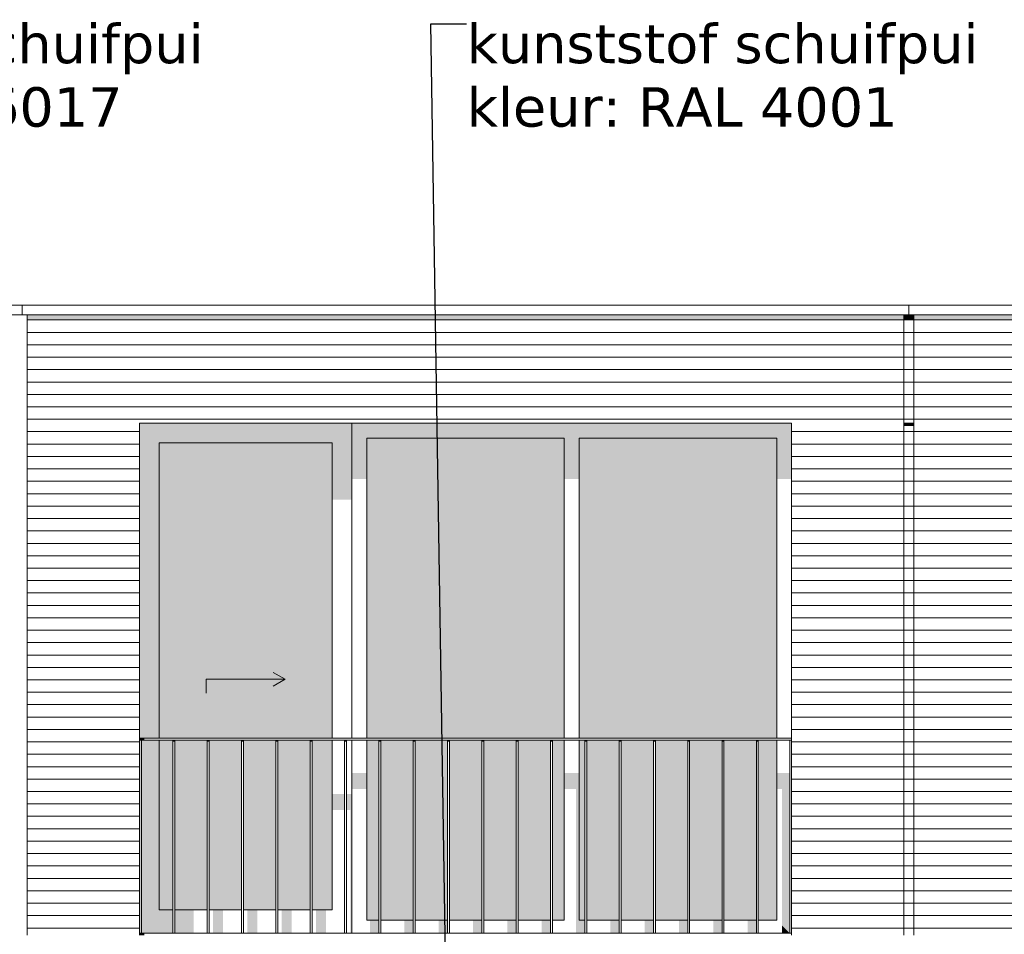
# Model space of a CAD drawing. Header units: millimetres. Extents: x -25778 to 297771, y -21930 to 17454.
# Tile 22 of 109: x 109925 to 114921, y -13625 to -8981. Entities that reach past the tile are written whole.
import ezdxf

# ---------------------------------------------------------------- set-up
doc = ezdxf.new("R2010")
doc.units = ezdxf.units.MM
doc.header["$MEASUREMENT"] = 0
for name, color, linetype in [('34 Balustrades', 7, 'Continuous'), ('34 Balustrades 2D arcering', 7, 'Continuous'), ('New_21 Buitenwanden', 7, 'Continuous'), ('New_21 Buitenwanden 2D arcering', 7, 'Continuous'), ('New_21 Buitenwanden Afdek-arcering', 7, 'Continuous'), ('New_21 Buitenwanden Deuren', 7, 'Continuous'), ('New_21 Buitenwanden Ramen', 7, 'Continuous'), ('New_47 Dakafwerking', 7, 'Continuous'), ('Tekst_dim 1_ 100 .DO', 7, 'Continuous')]:
    doc.layers.add(name, color=color, linetype=linetype)
doc.styles.add('GENERATED_STYLE_1', font='verdana.ttf')
doc.dimstyles.new('GENERATED_STYLE__2', dxfattribs={"dimtxt": 0.18, "dimasz": 182.4, "dimexe": 0.18, "dimexo": 0.0625, "dimgap": 0, "dimtad": 0, "dimtih": 1, "dimtoh": 1, "dimdec": 4, "dimzin": 0, "dimdsep": 46, "dimcen": 0.09, "dimadec": 0, "dimazin": 0, "dimtfac": 1, "dimtdec": 4, "dimtmove": 0, "dimatfit": 3, "dimldrblk": 'ARROWHEAD_11', "dimfxl": 1, "dimtolj": 1, "dimtzin": 0, "dimarcsym": 0})
pattern_1 = [(360, (118937.04, -19829.75), (0, 63), [])]

# ---------------------------------------------------------------- blocks, each defined once
blk = doc.blocks.new('Section Element_352_2', base_point=(118937, -19829.7))
at = {"layer": 'New_21 Buitenwanden 2D arcering', "linetype": 'Continuous', "lineweight": 0, "true_color": 0x1e2122}
blk.add_hatch(color=250, dxfattribs=at).paths.add_polyline_path([(109962, -10508), (110532, -10508), (110532, -10479.7), (109962, -10479.7)])
at = {"layer": 'New_21 Buitenwanden Afdek-arcering', "linetype": 'Continuous', "lineweight": 0, "true_color": 0x000000}
h = blk.add_hatch(dxfattribs=at)
h.set_pattern_fill('920_Lijnen_horz__63_0002', color=18, style=0, pattern_type=2)
h.set_pattern_definition([(360, (118937.04, -19829.75), (0, 63), [])])
h.paths.add_polyline_path([(109962, -13629.7), (110532, -13629.7), (110532, -10479.7), (109962, -10479.7)])
at = {"layer": 'New_21 Buitenwanden', "color": 7, "linetype": 'Continuous', "lineweight": 0}
for p, q in [((109962, -10479.7), (109962, -13629.7)), ((110532, -13629.7), (110532, -11029.7))]:
    blk.add_line(p, q, dxfattribs=at)
blk = doc.blocks.new('Section Element_355_2', base_point=(118937, -19829.7))
at = {"layer": 'New_21 Buitenwanden 2D arcering', "linetype": 'Continuous', "lineweight": 0, "true_color": 0x1e2122}
blk.add_hatch(color=250, dxfattribs=at).paths.add_polyline_path([(114462, -10508), (115032, -10508), (115032, -10479.7), (114462, -10479.7)])
at = {"layer": 'New_21 Buitenwanden Afdek-arcering', "linetype": 'Continuous', "lineweight": 0, "true_color": 0x000000}
h = blk.add_hatch(dxfattribs=at)
h.set_pattern_fill('920_Lijnen_horz__63_0002', color=18, style=0, pattern_type=2)
h.set_pattern_definition(pattern_1)
h.paths.add_polyline_path([(114462, -13629.7), (115032, -13629.7), (115032, -10479.7), (114462, -10479.7)])
at = {"layer": 'New_21 Buitenwanden', "color": 7, "linetype": 'Continuous', "lineweight": 0}
for p, q in [((114462, -10479.7), (114462, -13629.7)), ((115032, -13629.7), (115032, -11029.7))]:
    blk.add_line(p, q, dxfattribs=at)
blk = doc.blocks.new('Section Element_361_2', base_point=(118937, -19829.7))
at = {"layer": 'New_47 Dakafwerking', "color": 9, "linetype": 'Continuous', "lineweight": 0}
for p, q in [((109937, -10429.7), (105437, -10429.7)), ((105437, -10479.7), (105437, -10429.7)), ((109937, -10479.7), (105437, -10479.7))]:
    blk.add_line(p, q, dxfattribs=at)
blk = doc.blocks.new('Section Element_362_2', base_point=(118937, -19829.7))
at = {"layer": 'New_47 Dakafwerking', "color": 9, "linetype": 'Continuous', "lineweight": 0}
for p, q in [((114437, -10429.7), (109937, -10429.7)), ((109937, -10479.7), (109937, -10429.7)), ((114437, -10479.7), (109937, -10479.7))]:
    blk.add_line(p, q, dxfattribs=at)
blk = doc.blocks.new('Section Element_364_2', base_point=(118937, -19829.7))
at = {"layer": 'New_47 Dakafwerking', "color": 9, "linetype": 'Continuous', "lineweight": 0}
for p, q in [((119082, -10429.7), (114437, -10429.7)), ((114437, -10479.7), (114437, -10429.7)), ((119082, -10479.7), (119082, -10429.7)), ((119082, -10479.7), (114437, -10479.7))]:
    blk.add_line(p, q, dxfattribs=at)
blk = doc.blocks.new('Section Element_375_2', base_point=(118937, -19829.7))
at = {"layer": 'New_21 Buitenwanden 2D arcering', "linetype": 'Continuous', "lineweight": 0, "true_color": 0x1e2122}
blk.add_hatch(color=250, dxfattribs=at).paths.add_polyline_path([(114412, -11043.9), (114462, -11043.9), (114462, -11029.7), (114412, -11029.7)])
at = {"layer": 'New_21 Buitenwanden Afdek-arcering', "linetype": 'Continuous', "lineweight": 0, "true_color": 0x000000}
h = blk.add_hatch(dxfattribs=at)
h.set_pattern_fill('920_Lijnen_horz__63_0002', color=18, style=0, pattern_type=2)
h.set_pattern_definition([(2e-12, (118937.04, -19829.75), (0, 63), [])])
h.paths.add_polyline_path([(114462, -11029.7), (114412, -11029.7), (114412, -13629.7), (114462, -13629.7)])
blk = doc.blocks.new('Section Element_379_2', base_point=(118937, -19829.7))
at = {"layer": 'New_21 Buitenwanden 2D arcering', "linetype": 'Continuous', "lineweight": 0, "true_color": 0x1e2122}
blk.add_hatch(color=250, dxfattribs=at).paths.add_polyline_path([(114412, -10508), (114462, -10508), (114462, -10479.7), (114412, -10479.7)])
at = {"layer": 'New_21 Buitenwanden Afdek-arcering', "linetype": 'Continuous', "lineweight": 0, "true_color": 0x000000}
h = blk.add_hatch(dxfattribs=at)
h.set_pattern_fill('920_Lijnen_horz__63_0002', color=18, style=0, pattern_type=2)
h.set_pattern_definition(pattern_1)
h.paths.add_polyline_path([(114412, -10479.7), (114412, -11029.7), (114462, -11029.7), (114462, -10479.7)])
at = {"layer": 'New_21 Buitenwanden', "color": 7, "linetype": 'Continuous', "lineweight": 0}
blk.add_line((114462, -11029.7), (114412, -11029.7), dxfattribs=at)
blk = doc.blocks.new('Section Element_396_2', base_point=(118937, -19829.7))
at = {"layer": 'New_21 Buitenwanden 2D arcering', "linetype": 'Continuous', "lineweight": 0, "true_color": 0x1e2122}
blk.add_hatch(color=250, dxfattribs=at).paths.add_polyline_path([(113842, -10508), (114412, -10508), (114412, -10479.7), (113842, -10479.7)])
at = {"layer": 'New_21 Buitenwanden Afdek-arcering', "linetype": 'Continuous', "lineweight": 0, "true_color": 0x000000}
h = blk.add_hatch(dxfattribs=at)
h.set_pattern_fill('920_Lijnen_horz__63_0002', color=18, style=0, pattern_type=2)
h.set_pattern_definition([(1e-13, (118937.04, -19829.75), (0, 63), [])])
h.paths.add_polyline_path([(113842, -13629.7), (114412, -13629.7), (114412, -10479.7), (113842, -10479.7)])
at = {"layer": 'New_21 Buitenwanden', "color": 7, "linetype": 'Continuous', "lineweight": 0}
for p, q in [((114412, -13629.7), (114412, -10479.7)), ((113842, -13629.7), (113842, -11029.7))]:
    blk.add_line(p, q, dxfattribs=at)
blk = doc.blocks.new('Section Element_397_2', base_point=(118937, -19829.7))
at = {"layer": 'New_21 Buitenwanden 2D arcering', "linetype": 'Continuous', "lineweight": 0, "true_color": 0x1e2122}
blk.add_hatch(color=250, dxfattribs=at).paths.add_polyline_path([(110532, -10508), (113842, -10508), (113842, -10479.7), (110532, -10479.7)])
at = {"layer": 'New_21 Buitenwanden Afdek-arcering', "linetype": 'Continuous', "lineweight": 0, "true_color": 0x000000}
h = blk.add_hatch(dxfattribs=at)
h.set_pattern_fill('920_Lijnen_horz__63_0002', color=18, style=0, pattern_type=2)
h.set_pattern_definition([(0, (118937.04, -19829.75), (0, 63), [])])
h.paths.add_polyline_path([(110532, -11029.7), (113842, -11029.7), (113842, -10479.7), (110532, -10479.7)])
at = {"layer": 'New_21 Buitenwanden', "color": 7, "linetype": 'Continuous', "lineweight": 0}
blk.add_line((113842, -11029.7), (110532, -11029.7), dxfattribs=at)
blk = doc.blocks.new('Section Element_429_2', base_point=(118937, -19829.7))
at = {"layer": '34 Balustrades 2D arcering', "linetype": 'Continuous', "lineweight": 0, "true_color": 0x1e2122}
blk.add_hatch(color=250, dxfattribs=at).paths.add_polyline_path([(110532, -12629.7), (110532, -12639.7), (110557, -12639.7), (110557, -12629.7)])
at = {"layer": '34 Balustrades', "color": 9, "linetype": 'Continuous', "lineweight": 0}
for p, q in [((110532, -12629.7), (113842, -12629.7)), ((110542, -12639.7), (113832, -12639.7))]:
    blk.add_line(p, q, dxfattribs=at)
blk = doc.blocks.new('Section Element_430_2', base_point=(118937, -19829.7))
at = {"layer": '34 Balustrades 2D arcering', "linetype": 'Continuous', "lineweight": 0, "true_color": 0x1e2122}
blk.add_hatch(color=250, dxfattribs=at).paths.add_polyline_path([(110532, -13629.7), (110557, -13629.7), (110557, -13619.7), (110532, -13619.7)])
at = {"layer": '34 Balustrades', "color": 9, "linetype": 'Continuous', "lineweight": 0}
blk.add_line((110542, -13619.7), (113832, -13619.7), dxfattribs=at)
blk = doc.blocks.new('Section Element_431_2', base_point=(118937, -19829.7))
at = {"layer": 'New_21 Buitenwanden 2D arcering', "linetype": 'Continuous', "lineweight": 0, "true_color": 0x1e2122}
for points in [[(111610, -11029.7), (110532, -11029.7), (110532, -11129.7), (110632, -11129.7), (111510, -11129.7), (111610, -11129.7)], [(110532, -11129.7), (110532, -12629.7), (110632, -12629.7), (110632, -11129.7)], [(111510, -11129.7), (110632, -11129.7), (110632, -12629.7), (110827, -12629.7), (110827, -11446.9), (111510, -11446.9)], [(111510, -11418.7), (111610, -11418.7), (111610, -11129.7), (111510, -11129.7)], [(110542, -13499.7), (110632, -13499.7), (110632, -12639.7), (110542, -12639.7)], [(110701.2, -12639.7), (110632, -12639.7), (110632, -13499.7), (110701.2, -13499.7)], [(110711.2, -13499.7), (110827, -13499.7), (110827, -13021.6), (110875.5, -13021.6), (110875.5, -12940.9), (110827, -12940.9), (110827, -12639.7), (110711.2, -12639.7)], [(111049.7, -12940.9), (110885.5, -12940.9), (110885.5, -13021.6), (110926.2, -13021.6), (110926.2, -13499.7), (110976.2, -13499.7), (110976.2, -13021.6), (111049.7, -13021.6)], [(111059.7, -13021.6), (111100.5, -13021.6), (111100.5, -13499.7), (111150.5, -13499.7), (111150.5, -13021.6), (111223.9, -13021.6), (111223.9, -12940.9), (111059.7, -12940.9)], [(111233.9, -13021.6), (111274.7, -13021.6), (111274.7, -13499.7), (111324.7, -13499.7), (111324.7, -13021.6), (111398.1, -13021.6), (111398.1, -12940.9), (111233.9, -12940.9)], [(111408.1, -13021.6), (111448.9, -13021.6), (111448.9, -13499.7), (111498.9, -13499.7), (111498.9, -13021.6), (111510, -13021.6), (111510, -12940.9), (111408.1, -12940.9)], [(111572.3, -12912.6), (111510, -12912.6), (111510, -12993.3), (111572.3, -12993.3)], [(111582.3, -12993.3), (111603.1, -12993.3), (111603.1, -13499.7), (111610, -13499.7), (111610, -12912.6), (111582.3, -12912.6)], [(110632, -13499.7), (110542, -13499.7), (110542, -13619.7), (110701.2, -13619.7), (110701.2, -13499.7)], [(110807, -13499.7), (110711.2, -13499.7), (110711.2, -13619.7), (110807, -13619.7)], [(110956.2, -13499.7), (110906.2, -13499.7), (110906.2, -13619.7), (110956.2, -13619.7)], [(111130.5, -13499.7), (111080.5, -13499.7), (111080.5, -13619.7), (111130.5, -13619.7)], [(111304.7, -13499.7), (111254.7, -13499.7), (111254.7, -13619.7), (111304.7, -13619.7)], [(111478.9, -13499.7), (111428.9, -13499.7), (111428.9, -13619.7), (111478.9, -13619.7)], [(111603.1, -13499.7), (111603.1, -13619.7), (111610, -13619.7), (111610, -13499.7)]]:
    blk.add_hatch(color=250, dxfattribs=at).paths.add_polyline_path(points)
at = {"layer": 'New_21 Buitenwanden Afdek-arcering', "linetype": 'Continuous', "lineweight": 0, "true_color": 0x99a3a6}
for points in [[(111510, -11129.7), (110632, -11129.7), (110632, -12629.7), (111510, -12629.7)], [(110701.2, -12639.7), (110632, -12639.7), (110632, -13499.7), (110701.2, -13499.7)], [(110711.2, -13499.7), (110875.5, -13499.7), (110875.5, -12639.7), (110711.2, -12639.7)], [(110885.5, -12639.7), (110885.5, -13499.7), (111049.7, -13499.7), (111049.7, -12639.7)], [(111059.7, -12639.7), (111059.7, -13499.7), (111223.9, -13499.7), (111223.9, -12639.7)], [(111233.9, -13499.7), (111398.1, -13499.7), (111398.1, -12639.7), (111233.9, -12639.7)], [(111408.1, -12639.7), (111408.1, -13499.7), (111510, -13499.7), (111510, -12639.7)]]:
    blk.add_hatch(color=253, dxfattribs=at).paths.add_polyline_path(points)
at = {"layer": 'New_21 Buitenwanden Deuren', "color": 7, "linetype": 'Continuous', "lineweight": 0}
for p, q in [((110632, -11129.7), (110632, -12629.7)), ((111510, -11129.7), (110632, -11129.7)), ((111510, -12629.7), (111510, -11129.7)), ((110871, -12329.7), (111271, -12329.7)), ((110871, -12329.7), (110871, -12399.7)), ((111271, -12329.7), (111210.4, -12294.7)), ((111271, -12329.7), (111210.4, -12364.7)), ((110632, -12639.7), (110632, -13499.7)), ((111510, -13499.7), (111510, -12639.7)), ((110632, -13499.7), (110701.2, -13499.7)), ((110711.2, -13499.7), (110875.5, -13499.7)), ((110885.5, -13499.7), (111049.7, -13499.7)), ((111059.7, -13499.7), (111223.9, -13499.7)), ((111233.9, -13499.7), (111398.1, -13499.7)), ((111408.1, -13499.7), (111510, -13499.7))]:
    blk.add_line(p, q, dxfattribs=at)
blk = doc.blocks.new('Section Element_432_2', base_point=(118937, -19829.7))
at = {"layer": 'New_21 Buitenwanden 2D arcering', "linetype": 'Continuous', "lineweight": 0, "true_color": 0x1e2122}
for points in [[(113842, -11029.7), (111610, -11029.7), (111686, -11105.7), (112688, -11105.7), (112764, -11105.7), (113766, -11105.7)], [(111610, -11029.7), (111610, -11312.6), (111686, -11312.6), (111686, -11105.7)], [(113766, -11312.6), (113842, -11312.6), (113842, -11029.7), (113766, -11105.7)], [(111686, -11105.7), (111686, -12629.7), (111721, -12629.7), (111721, -11362.1), (112688, -11362.1), (112688, -11105.7)], [(112764, -11105.7), (112688, -11105.7), (112688, -11312.6), (112764, -11312.6)], [(112764, -12629.7), (112799, -12629.7), (112799, -11362.1), (113766, -11362.1), (113766, -11105.7), (112764, -11105.7)], [(111686, -12639.7), (111686, -13553.7), (111721, -13553.7), (111721, -12936.7), (111737.3, -12936.7), (111737.3, -13553.7), (111746.5, -13553.7), (111746.5, -12856), (111721, -12856), (111721, -12639.7)], [(112764, -12639.7), (112764, -13553.7), (112791.8, -13553.7), (112791.8, -12639.7)], [(111610, -12806.5), (111610, -12887.2), (111686, -12887.2), (111686, -12806.5)], [(112764, -12806.5), (112688, -12806.5), (112688, -12887.2), (112747.6, -12887.2), (112747.6, -13553.7), (112764, -13553.7)], [(113766, -12887.2), (113792.8, -12887.2), (113792.8, -13580.5), (113832, -13619.7), (113832, -12806.5), (113766, -12806.5)], [(111756.5, -13553.7), (111787.3, -13553.7), (111787.3, -12936.7), (111911.5, -12936.7), (111911.5, -13553.7), (111920.7, -13553.7), (111920.7, -12856), (111756.5, -12856)], [(111930.7, -13553.7), (111961.5, -13553.7), (111961.5, -12936.7), (112085.7, -12936.7), (112085.7, -13553.7), (112094.9, -13553.7), (112094.9, -12856), (111930.7, -12856)], [(112104.9, -13553.7), (112135.7, -13553.7), (112135.7, -12936.7), (112259.9, -12936.7), (112259.9, -13553.7), (112269.1, -13553.7), (112269.1, -12856), (112104.9, -12856)], [(112279.1, -13553.7), (112309.9, -13553.7), (112309.9, -12936.7), (112434.1, -12936.7), (112434.1, -13553.7), (112443.4, -13553.7), (112443.4, -12856), (112279.1, -12856)], [(112453.4, -13553.7), (112484.1, -13553.7), (112484.1, -12936.7), (112608.4, -12936.7), (112608.4, -13553.7), (112617.6, -13553.7), (112617.6, -12856), (112453.4, -12856)], [(112627.6, -13553.7), (112658.4, -13553.7), (112658.4, -12936.7), (112688, -12936.7), (112688, -12856), (112627.6, -12856)], [(112801.8, -13553.7), (112832.6, -13553.7), (112832.6, -12936.7), (112956.8, -12936.7), (112956.8, -13553.7), (112966, -13553.7), (112966, -12856), (112801.8, -12856)], [(112976, -13553.7), (113006.8, -13553.7), (113006.8, -12936.7), (113131, -12936.7), (113131, -13553.7), (113140.2, -13553.7), (113140.2, -12856), (112976, -12856)], [(113150.2, -13553.7), (113181, -13553.7), (113181, -12936.7), (113305.2, -12936.7), (113305.2, -13553.7), (113314.4, -13553.7), (113314.4, -12856), (113150.2, -12856)], [(113324.4, -13553.7), (113355.2, -13553.7), (113355.2, -12936.7), (113479.4, -12936.7), (113479.4, -13553.7), (113488.6, -13553.7), (113488.6, -12856), (113324.4, -12856)], [(113498.6, -13553.7), (113529.4, -13553.7), (113529.4, -12936.7), (113653.6, -12936.7), (113653.6, -13553.7), (113662.8, -13553.7), (113662.8, -12856), (113498.6, -12856)], [(113672.8, -13553.7), (113703.6, -13553.7), (113703.6, -12936.7), (113766, -12936.7), (113766, -12856), (113672.8, -12856)], [(111746.5, -13553.7), (111702.3, -13553.7), (111702.3, -13619.7), (111746.5, -13619.7)], [(111920.7, -13553.7), (111876.5, -13553.7), (111876.5, -13619.7), (111920.7, -13619.7)], [(112094.9, -13553.7), (112050.7, -13553.7), (112050.7, -13619.7), (112094.9, -13619.7)], [(112269.1, -13553.7), (112224.9, -13553.7), (112224.9, -13619.7), (112269.1, -13619.7)], [(112443.4, -13553.7), (112399.1, -13553.7), (112399.1, -13619.7), (112443.4, -13619.7)], [(112617.6, -13553.7), (112573.4, -13553.7), (112573.4, -13619.7), (112617.6, -13619.7)], [(112791.8, -13553.7), (112747.6, -13553.7), (112747.6, -13619.7), (112791.8, -13619.7)], [(112966, -13553.7), (112921.8, -13553.7), (112921.8, -13619.7), (112966, -13619.7)], [(113140.2, -13553.7), (113096, -13553.7), (113096, -13619.7), (113140.2, -13619.7)], [(113314.4, -13553.7), (113270.2, -13553.7), (113270.2, -13619.7), (113314.4, -13619.7)], [(113488.6, -13553.7), (113444.4, -13553.7), (113444.4, -13619.7), (113488.6, -13619.7)], [(113662.8, -13553.7), (113618.6, -13553.7), (113618.6, -13619.7), (113662.8, -13619.7)], [(113832, -13619.7), (113792.8, -13580.5), (113792.8, -13619.7)]]:
    blk.add_hatch(color=250, dxfattribs=at).paths.add_polyline_path(points)
at = {"layer": 'New_21 Buitenwanden Afdek-arcering', "linetype": 'Continuous', "lineweight": 0, "true_color": 0x99a3a6}
for points in [[(111686, -11105.7), (111686, -12629.7), (112688, -12629.7), (112688, -11105.7)], [(112764, -12629.7), (113766, -12629.7), (113766, -11105.7), (112764, -11105.7)], [(111686, -12639.7), (111686, -13553.7), (111746.5, -13553.7), (111746.5, -12639.7)], [(111756.5, -12639.7), (111756.5, -13553.7), (111920.7, -13553.7), (111920.7, -12639.7)], [(111930.7, -12639.7), (111930.7, -13553.7), (112094.9, -13553.7), (112094.9, -12639.7)], [(112104.9, -13553.7), (112269.1, -13553.7), (112269.1, -12639.7), (112104.9, -12639.7)], [(112279.1, -12639.7), (112279.1, -13553.7), (112443.4, -13553.7), (112443.4, -12639.7)], [(112617.6, -12639.7), (112453.4, -12639.7), (112453.4, -13553.7), (112617.6, -13553.7)], [(112627.6, -12639.7), (112627.6, -13553.7), (112688, -13553.7), (112688, -12639.7)], [(112764, -12639.7), (112764, -13553.7), (112791.8, -13553.7), (112791.8, -12639.7)], [(112966, -12639.7), (112801.8, -12639.7), (112801.8, -13553.7), (112966, -13553.7)], [(112976, -13553.7), (113140.2, -13553.7), (113140.2, -12639.7), (112976, -12639.7)], [(113150.2, -12639.7), (113150.2, -13553.7), (113314.4, -13553.7), (113314.4, -12639.7)], [(113324.4, -12639.7), (113324.4, -13553.7), (113488.6, -13553.7), (113488.6, -12639.7)], [(113498.6, -13553.7), (113662.8, -13553.7), (113662.8, -12639.7), (113498.6, -12639.7)], [(113672.8, -12639.7), (113672.8, -13553.7), (113766, -13553.7), (113766, -12639.7)]]:
    blk.add_hatch(color=253, dxfattribs=at).paths.add_polyline_path(points)
at = {"layer": 'New_21 Buitenwanden Ramen', "color": 7, "linetype": 'Continuous', "lineweight": 0}
for p, q in [((111610, -12629.7), (111610, -11029.7)), ((111686, -11105.7), (111686, -12629.7)), ((112688, -11105.7), (111686, -11105.7)), ((112688, -12629.7), (112688, -11105.7)), ((112764, -11105.7), (112764, -12629.7)), ((113766, -11105.7), (112764, -11105.7)), ((113766, -12629.7), (113766, -11105.7)), ((111610, -13619.7), (111610, -12639.7)), ((111686, -12639.7), (111686, -13553.7)), ((112688, -13553.7), (112688, -12639.7)), ((112764, -12639.7), (112764, -13553.7)), ((113766, -13553.7), (113766, -12639.7)), ((111686, -13553.7), (111746.5, -13553.7)), ((111756.5, -13553.7), (111920.7, -13553.7)), ((111930.7, -13553.7), (112094.9, -13553.7)), ((112104.9, -13553.7), (112269.1, -13553.7)), ((112279.1, -13553.7), (112443.4, -13553.7)), ((112453.4, -13553.7), (112617.6, -13553.7)), ((112627.6, -13553.7), (112688, -13553.7)), ((112764, -13553.7), (112791.8, -13553.7)), ((112801.8, -13553.7), (112966, -13553.7)), ((112976, -13553.7), (113140.2, -13553.7)), ((113150.2, -13553.7), (113314.4, -13553.7)), ((113324.4, -13553.7), (113488.6, -13553.7)), ((113498.6, -13553.7), (113662.8, -13553.7)), ((113672.8, -13553.7), (113766, -13553.7))]:
    blk.add_line(p, q, dxfattribs=at)
blk = doc.blocks.new('Section Element_527_2', base_point=(118937, -19829.7))
at = {"layer": '34 Balustrades 2D arcering', "linetype": 'Continuous', "lineweight": 0, "true_color": 0x1e2122}
blk.add_hatch(color=250, dxfattribs=at).paths.add_polyline_path([(110701.2, -12639.7), (110701.2, -12646.8), (110711.2, -12646.8), (110711.2, -12639.7)])
at = {"layer": '34 Balustrades', "color": 9, "linetype": 'Continuous', "lineweight": 0}
for p, q in [((110701.2, -13619.7), (110701.2, -12639.7)), ((110711.2, -13619.7), (110711.2, -12639.7))]:
    blk.add_line(p, q, dxfattribs=at)
blk = doc.blocks.new('Section Element_528_2', base_point=(118937, -19829.7))
at = {"layer": '34 Balustrades 2D arcering', "linetype": 'Continuous', "lineweight": 0, "true_color": 0x1e2122}
blk.add_hatch(color=250, dxfattribs=at).paths.add_polyline_path([(110885.5, -12639.7), (110875.5, -12639.7), (110875.5, -12646.8), (110885.5, -12646.8)])
at = {"layer": '34 Balustrades', "color": 9, "linetype": 'Continuous', "lineweight": 0}
for p, q in [((110875.5, -13619.7), (110875.5, -12639.7)), ((110885.5, -13619.7), (110885.5, -12639.7))]:
    blk.add_line(p, q, dxfattribs=at)
blk = doc.blocks.new('Section Element_529_2', base_point=(118937, -19829.7))
at = {"layer": '34 Balustrades 2D arcering', "linetype": 'Continuous', "lineweight": 0, "true_color": 0x1e2122}
blk.add_hatch(color=250, dxfattribs=at).paths.add_polyline_path([(111059.7, -12639.7), (111049.7, -12639.7), (111049.7, -12646.8), (111059.7, -12646.8)])
at = {"layer": '34 Balustrades', "color": 9, "linetype": 'Continuous', "lineweight": 0}
for p, q in [((111049.7, -13619.7), (111049.7, -12639.7)), ((111059.7, -13619.7), (111059.7, -12639.7))]:
    blk.add_line(p, q, dxfattribs=at)
blk = doc.blocks.new('Section Element_530_2', base_point=(118937, -19829.7))
at = {"layer": '34 Balustrades 2D arcering', "linetype": 'Continuous', "lineweight": 0, "true_color": 0x1e2122}
blk.add_hatch(color=250, dxfattribs=at).paths.add_polyline_path([(111233.9, -12639.7), (111223.9, -12639.7), (111223.9, -12646.8), (111233.9, -12646.8)])
at = {"layer": '34 Balustrades', "color": 9, "linetype": 'Continuous', "lineweight": 0}
for p, q in [((111223.9, -13619.7), (111223.9, -12639.7)), ((111233.9, -13619.7), (111233.9, -12639.7))]:
    blk.add_line(p, q, dxfattribs=at)
blk = doc.blocks.new('Section Element_531_2', base_point=(118937, -19829.7))
at = {"layer": '34 Balustrades 2D arcering', "linetype": 'Continuous', "lineweight": 0, "true_color": 0x1e2122}
blk.add_hatch(color=250, dxfattribs=at).paths.add_polyline_path([(111398.1, -12639.7), (111398.1, -12646.8), (111408.1, -12646.8), (111408.1, -12639.7)])
at = {"layer": '34 Balustrades', "color": 9, "linetype": 'Continuous', "lineweight": 0}
for p, q in [((111398.1, -13619.7), (111398.1, -12639.7)), ((111408.1, -13619.7), (111408.1, -12639.7))]:
    blk.add_line(p, q, dxfattribs=at)
blk = doc.blocks.new('Section Element_532_2', base_point=(118937, -19829.7))
at = {"layer": '34 Balustrades 2D arcering', "linetype": 'Continuous', "lineweight": 0, "true_color": 0x1e2122}
blk.add_hatch(color=250, dxfattribs=at).paths.add_polyline_path([(111572.3, -12639.7), (111572.3, -12646.8), (111582.3, -12646.8), (111582.3, -12639.7)])
at = {"layer": '34 Balustrades', "color": 9, "linetype": 'Continuous', "lineweight": 0}
for p, q in [((111572.3, -13619.7), (111572.3, -12639.7)), ((111582.3, -13619.7), (111582.3, -12639.7))]:
    blk.add_line(p, q, dxfattribs=at)
blk = doc.blocks.new('Section Element_533_2', base_point=(118937, -19829.7))
at = {"layer": '34 Balustrades 2D arcering', "linetype": 'Continuous', "lineweight": 0, "true_color": 0x1e2122}
blk.add_hatch(color=250, dxfattribs=at).paths.add_polyline_path([(111756.5, -12639.7), (111746.5, -12639.7), (111746.5, -12646.8), (111756.5, -12646.8)])
at = {"layer": '34 Balustrades', "color": 9, "linetype": 'Continuous', "lineweight": 0}
for p, q in [((111746.5, -13619.7), (111746.5, -12639.7)), ((111756.5, -13619.7), (111756.5, -12639.7))]:
    blk.add_line(p, q, dxfattribs=at)
blk = doc.blocks.new('Section Element_534_2', base_point=(118937, -19829.7))
at = {"layer": '34 Balustrades 2D arcering', "linetype": 'Continuous', "lineweight": 0, "true_color": 0x1e2122}
blk.add_hatch(color=250, dxfattribs=at).paths.add_polyline_path([(111930.7, -12639.7), (111920.7, -12639.7), (111920.7, -12646.8), (111930.7, -12646.8)])
at = {"layer": '34 Balustrades', "color": 9, "linetype": 'Continuous', "lineweight": 0}
for p, q in [((111920.7, -13619.7), (111920.7, -12639.7)), ((111930.7, -13619.7), (111930.7, -12639.7))]:
    blk.add_line(p, q, dxfattribs=at)
blk = doc.blocks.new('Section Element_535_2', base_point=(118937, -19829.7))
at = {"layer": '34 Balustrades 2D arcering', "linetype": 'Continuous', "lineweight": 0, "true_color": 0x1e2122}
blk.add_hatch(color=250, dxfattribs=at).paths.add_polyline_path([(112104.9, -12639.7), (112094.9, -12639.7), (112094.9, -12646.8), (112104.9, -12646.8)])
at = {"layer": '34 Balustrades', "color": 9, "linetype": 'Continuous', "lineweight": 0}
for p, q in [((112094.9, -13619.7), (112094.9, -12639.7)), ((112104.9, -13619.7), (112104.9, -12639.7))]:
    blk.add_line(p, q, dxfattribs=at)
blk = doc.blocks.new('Section Element_536_2', base_point=(118937, -19829.7))
at = {"layer": '34 Balustrades 2D arcering', "linetype": 'Continuous', "lineweight": 0, "true_color": 0x1e2122}
blk.add_hatch(color=250, dxfattribs=at).paths.add_polyline_path([(112279.1, -12639.7), (112269.1, -12639.7), (112269.1, -12646.8), (112279.1, -12646.8)])
at = {"layer": '34 Balustrades', "color": 9, "linetype": 'Continuous', "lineweight": 0}
for p, q in [((112269.1, -13619.7), (112269.1, -12639.7)), ((112279.1, -13619.7), (112279.1, -12639.7))]:
    blk.add_line(p, q, dxfattribs=at)
blk = doc.blocks.new('Section Element_537_2', base_point=(118937, -19829.7))
at = {"layer": '34 Balustrades 2D arcering', "linetype": 'Continuous', "lineweight": 0, "true_color": 0x1e2122}
blk.add_hatch(color=250, dxfattribs=at).paths.add_polyline_path([(112443.4, -12639.7), (112443.4, -12646.8), (112453.4, -12646.8), (112453.4, -12639.7)])
at = {"layer": '34 Balustrades', "color": 9, "linetype": 'Continuous', "lineweight": 0}
for p, q in [((112443.4, -13619.7), (112443.4, -12639.7)), ((112453.4, -13619.7), (112453.4, -12639.7))]:
    blk.add_line(p, q, dxfattribs=at)
blk = doc.blocks.new('Section Element_538_2', base_point=(118937, -19829.7))
at = {"layer": '34 Balustrades 2D arcering', "linetype": 'Continuous', "lineweight": 0, "true_color": 0x1e2122}
blk.add_hatch(color=250, dxfattribs=at).paths.add_polyline_path([(112617.6, -12639.7), (112617.6, -12646.8), (112627.6, -12646.8), (112627.6, -12639.7)])
at = {"layer": '34 Balustrades', "color": 9, "linetype": 'Continuous', "lineweight": 0}
for p, q in [((112617.6, -13619.7), (112617.6, -12639.7)), ((112627.6, -13619.7), (112627.6, -12639.7))]:
    blk.add_line(p, q, dxfattribs=at)
blk = doc.blocks.new('Section Element_539_2', base_point=(118937, -19829.7))
at = {"layer": '34 Balustrades 2D arcering', "linetype": 'Continuous', "lineweight": 0, "true_color": 0x1e2122}
blk.add_hatch(color=250, dxfattribs=at).paths.add_polyline_path([(112801.8, -12639.7), (112791.8, -12639.7), (112791.8, -12646.8), (112801.8, -12646.8)])
at = {"layer": '34 Balustrades', "color": 9, "linetype": 'Continuous', "lineweight": 0}
for p, q in [((112791.8, -13619.7), (112791.8, -12639.7)), ((112801.8, -13619.7), (112801.8, -12639.7))]:
    blk.add_line(p, q, dxfattribs=at)
blk = doc.blocks.new('Section Element_540_2', base_point=(118937, -19829.7))
at = {"layer": '34 Balustrades 2D arcering', "linetype": 'Continuous', "lineweight": 0, "true_color": 0x1e2122}
blk.add_hatch(color=250, dxfattribs=at).paths.add_polyline_path([(112976, -12639.7), (112966, -12639.7), (112966, -12646.8), (112976, -12646.8)])
at = {"layer": '34 Balustrades', "color": 9, "linetype": 'Continuous', "lineweight": 0}
for p, q in [((112966, -13619.7), (112966, -12639.7)), ((112976, -13619.7), (112976, -12639.7))]:
    blk.add_line(p, q, dxfattribs=at)
blk = doc.blocks.new('Section Element_541_2', base_point=(118937, -19829.7))
at = {"layer": '34 Balustrades 2D arcering', "linetype": 'Continuous', "lineweight": 0, "true_color": 0x1e2122}
blk.add_hatch(color=250, dxfattribs=at).paths.add_polyline_path([(113140.2, -12646.8), (113150.2, -12646.8), (113150.2, -12639.7), (113140.2, -12639.7)])
at = {"layer": '34 Balustrades', "color": 9, "linetype": 'Continuous', "lineweight": 0}
for p, q in [((113140.2, -13619.7), (113140.2, -12639.7)), ((113150.2, -13619.7), (113150.2, -12639.7))]:
    blk.add_line(p, q, dxfattribs=at)
blk = doc.blocks.new('Section Element_542_2', base_point=(118937, -19829.7))
at = {"layer": '34 Balustrades 2D arcering', "linetype": 'Continuous', "lineweight": 0, "true_color": 0x1e2122}
blk.add_hatch(color=250, dxfattribs=at).paths.add_polyline_path([(113314.4, -12646.8), (113324.4, -12646.8), (113324.4, -12639.7), (113314.4, -12639.7)])
at = {"layer": '34 Balustrades', "color": 9, "linetype": 'Continuous', "lineweight": 0}
for p, q in [((113314.4, -13619.7), (113314.4, -12639.7)), ((113324.4, -13619.7), (113324.4, -12639.7))]:
    blk.add_line(p, q, dxfattribs=at)
blk = doc.blocks.new('Section Element_543_2', base_point=(118937, -19829.7))
at = {"layer": '34 Balustrades 2D arcering', "linetype": 'Continuous', "lineweight": 0, "true_color": 0x1e2122}
blk.add_hatch(color=250, dxfattribs=at).paths.add_polyline_path([(113488.6, -12646.8), (113498.6, -12646.8), (113498.6, -12639.7), (113488.6, -12639.7)])
at = {"layer": '34 Balustrades', "color": 9, "linetype": 'Continuous', "lineweight": 0}
for p, q in [((113488.6, -13619.7), (113488.6, -12639.7)), ((113498.6, -13619.7), (113498.6, -12639.7))]:
    blk.add_line(p, q, dxfattribs=at)
blk = doc.blocks.new('Section Element_544_2', base_point=(118937, -19829.7))
at = {"layer": '34 Balustrades 2D arcering', "linetype": 'Continuous', "lineweight": 0, "true_color": 0x1e2122}
blk.add_hatch(color=250, dxfattribs=at).paths.add_polyline_path([(113662.8, -12646.8), (113672.8, -12646.8), (113672.8, -12639.7), (113662.8, -12639.7)])
at = {"layer": '34 Balustrades', "color": 9, "linetype": 'Continuous', "lineweight": 0}
for p, q in [((113662.8, -13619.7), (113662.8, -12639.7)), ((113672.8, -13619.7), (113672.8, -12639.7))]:
    blk.add_line(p, q, dxfattribs=at)
blk = doc.blocks.new('Section Element_545_2', base_point=(118937, -19829.7))
at = {"layer": '34 Balustrades 2D arcering', "linetype": 'Continuous', "lineweight": 0, "true_color": 0x1e2122}
blk.add_hatch(color=250, dxfattribs=at).paths.add_polyline_path([(110532, -13619.7), (110542, -13619.7), (110542, -12639.7), (110532, -12639.7)])
at = {"layer": '34 Balustrades', "color": 9, "linetype": 'Continuous', "lineweight": 0}
for p, q in [((110532, -12639.7), (110542, -12639.7)), ((110542, -13619.7), (110542, -12639.7)), ((110532, -13619.7), (110542, -13619.7))]:
    blk.add_line(p, q, dxfattribs=at)
blk = doc.blocks.new('Section Element_546_2', base_point=(118937, -19829.7))
at = {"layer": '34 Balustrades', "color": 9, "linetype": 'Continuous', "lineweight": 0}
for p, q in [((113832, -12639.7), (113842, -12639.7)), ((113832, -13619.7), (113832, -12639.7)), ((113832, -13619.7), (113842, -13619.7))]:
    blk.add_line(p, q, dxfattribs=at)
blk = doc.blocks.new('ARROWHEAD_11')
at = {"color": 0, "linetype": 'Continuous', "lineweight": 0}
blk.add_line((0, 0), (-1, 0), dxfattribs=at)
at = {"color": 0, "linetype": 'Continuous', "lineweight": 0, "const_width": 0.25, "flags": 128}
blk.add_lwpolyline([(-0.125, 0, 1), (0.125, 0, 1)], format="xyb", close=True, dxfattribs=at)

msp = doc.modelspace()

# ---------------------------------------------------------------- block references
at = {"layer": '34 Balustrades', "lineweight": 0}
for name in ['Section Element_429_2', 'Section Element_545_2', 'Section Element_527_2', 'Section Element_528_2', 'Section Element_529_2', 'Section Element_530_2', 'Section Element_531_2', 'Section Element_532_2', 'Section Element_533_2', 'Section Element_534_2', 'Section Element_535_2', 'Section Element_536_2', 'Section Element_537_2', 'Section Element_538_2', 'Section Element_539_2', 'Section Element_540_2', 'Section Element_541_2', 'Section Element_542_2', 'Section Element_543_2', 'Section Element_544_2', 'Section Element_546_2', 'Section Element_430_2']:
    msp.add_blockref(name, (118937, -19829.7), dxfattribs=at)
at = {"layer": 'New_21 Buitenwanden', "lineweight": 0}
for name in ['Section Element_352_2', 'Section Element_397_2', 'Section Element_396_2', 'Section Element_379_2', 'Section Element_355_2', 'Section Element_375_2']:
    msp.add_blockref(name, (118937, -19829.7), dxfattribs=at)
at = {"layer": 'New_21 Buitenwanden Deuren', "lineweight": 0}
msp.add_blockref('Section Element_431_2', (118937, -19829.7), dxfattribs=at)
at = {"layer": 'New_21 Buitenwanden Ramen', "lineweight": 0}
msp.add_blockref('Section Element_432_2', (118937, -19829.7), dxfattribs=at)
at = {"layer": 'New_47 Dakafwerking', "lineweight": 0}
for name in ['Section Element_361_2', 'Section Element_362_2', 'Section Element_364_2']:
    msp.add_blockref(name, (118937, -19829.7), dxfattribs=at)

# ---------------------------------------------------------------- texts
at = {"layer": 'Tekst_dim 1_ 100 .DO', "color": 9, "linetype": 'Continuous', "lineweight": 0, "char_height": 200, "attachment_point": 1, "line_spacing_factor": 0.966125, "style": 'GENERATED_STYLE_1'}
for s, insert in [('\\A1;{\\pql;\\fVerdana|b0|i0|c0|p0;\\W1.000000;kunststof schuifpui\\P\\pql;\\fVerdana|b0|i0|c0|p0;\\W1.000000;kleur: RAL \\fVerdana|b0|i0|c0|p0;\\W1.000000;6017}', (108259.9, -9001.8)), ('\\A1;{\\pql;\\fVerdana|b0|i0|c0|p0;\\W1.000000;kunststof schuifpui\\P\\pql;\\fVerdana|b0|i0|c0|p0;\\W1.000000;kleur: RAL \\fVerdana|b0|i0|c0|p0;\\W1.000000;4001}', (112192.5, -9001.8))]:
    msp.add_mtext(s, dxfattribs=dict(at, insert=insert))

# ---------------------------------------------------------------- leaders
at = {"layer": 'Tekst_dim 1_ 100 .DO', "color": 1, "linetype": 'Continuous', "lineweight": 0, "annotation_type": 0, "has_hookline": 1, "hookline_direction": 0, "text_width": 2552.2}
for points in [[(108159.9, -14183.9), (108077.5, -9001.8), (108259.9, -9001.8)], [(112092.5, -14183.9), (112010.1, -9001.8), (112192.5, -9001.8)]]:
    msp.add_leader(points, dimstyle='GENERATED_STYLE__2', dxfattribs=at)

doc.saveas('drawing.dxf')
